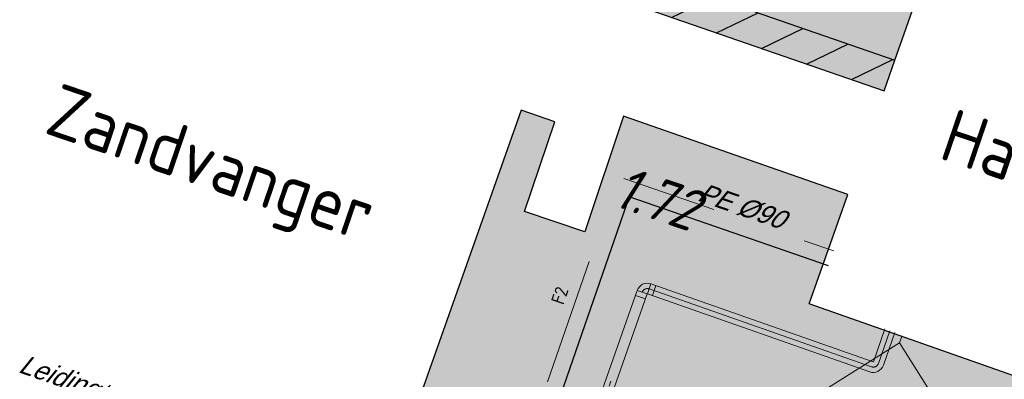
# Model space of a CAD drawing. Header units: metres. Extents: x 128615 to 129083, y 455669 to 456034.
# Tile 116 of 158: x 128886.5 to 128905.08, y 455819.83 to 455826.63. Entities that reach past the tile are written whole.
import ezdxf
from ezdxf.lldxf.tags import DXFTag

# ---------------------------------------------------------------- set-up
doc = ezdxf.new("R2010")
doc.units = ezdxf.units.M
doc.linetypes.add('RI-AWZI_LUCHTLEIDING', pattern=[10.4, 5, -1.8, 0, -1.8, 0, -1.8])
doc.linetypes.add('RI-AWZI_TERREINRIOLERING', pattern=[19.8, 6, -1.8, 2.4, -1.8, 1.8, -1.8, 2.4, -1.8])
for name, color, linetype, lineweight in [('B-WE-OG-HOOGTELIJN-G', 7, 'Continuous', 18), ('B-XX-GR-HAAG-G', 90, 'GR-HAAG1', 13), ('B-XX-RI-AWZI_LUCHTLEIDING-G', 7, 'RI-AWZI_LUCHTLEIDING', 18), ('B-XX-RI-AWZI_SLIBLEIDING-T25_HDSR', 7, 'Continuous', 35), ('B-XX-RI-AWZI_TERREINRIOLERING-G', 10, 'RI-AWZI_TERREINRIOLERING', 18), ('B-XX-VH-BESTRATING-V', 1, 'Continuous', 18), ('B-XX-VH-BETONPLAAT-V', 1, 'Continuous', 18), ('B-XX-VH-VERHARDING-V', 1, 'Continuous', 18), ('X-XX-AL-T25', 7, 'Continuous', 25)]:
    doc.layers.add(name, color=color, linetype=linetype, lineweight=lineweight)
for name, color, linetype in [('B-XX-GR-GRAS-G', 90, 'Continuous'), ('B-XX-GR-KRUIDEN-G', 98, 'Continuous'), ('B-XX-OG-BEBOUWING-G', 1, 'Continuous'), ('B-XX-RI-AWZI_BEDRIJFSWATER-G_HDSR', 150, 'HDSR_Bedrijfswater'), ('B-XX-RI-AWZI_BEDRIJFSWATER-T25_HDSR', 7, 'Continuous')]:
    doc.layers.add(name, color=color, linetype=linetype)
doc.styles.add('ISO', font='Iso.shx', dxfattribs={"height": 50})
doc.styles.get("Standard").update_dxf_attribs({"font": 'arial.ttf'})
doc.styles.add('TAUW-ISOCP', font='tcb_isocp.shx')
doc.styles.add('WB025', font='ISO.SHX', dxfattribs={"height": 2.5})
doc.linetypes.add('GR-HAAG1', pattern='A,6,[176,NLCS.SHX,S=0.125,R=0,X=0,Y=0],-2', length=8)
tags = doc.linetypes.add('HDSR_Bedrijfswater', pattern='A,25,-2,["BW",Standard,S=1.5,R=0,X=0,Y=-0.75],-5', length=32).pattern_tags.tags
tags[6] = DXFTag(74, 10)

msp = doc.modelspace()

# ---------------------------------------------------------------- hatches: boundary and pattern name
at = {"layer": 'B-XX-GR-GRAS-G'}
h = msp.add_hatch(dxfattribs=at)
h.set_pattern_fill('CROSS', color=256, scale=0.09999999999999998, angle=-116.5632943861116, style=0)
h.set_pattern_definition([(340.9065815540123, (128738.9979208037, 455858.1422880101), (0.8077808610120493, 0.3923519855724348), [0.3174999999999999, -0.9525]), (70.90658155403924, (128739.0960088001, 455857.9403427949), (-0.3923519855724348, 0.8077808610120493), [0.3174999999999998, -0.9524999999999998])])
h.paths.add_polyline_path([(128845.8675353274, 455784.6485665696), (128847.5685110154, 455784.0597697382), (128847.7647766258, 455784.6267616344), (128846.0638009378, 455785.2155584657)])
h.paths.add_polyline_path([(128967.1055860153, 455860.4144094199), (128969.4210054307, 455866.8918425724), (128880.9006920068, 455904.409712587), (128810.0577815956, 455927.1027515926), (128808.0815679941, 455921.3936663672), (128811.5859768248, 455919.9881814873), (128842.9440111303, 455909.6012506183), (128874.3253125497, 455899.2845629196), (128897.3942134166, 455890.0887698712), (128932.249899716, 455875.2515896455), (128958.9784740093, 455863.874893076)])
edge = h.paths.add_edge_path()
edge.add_line((128984.0843231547, 455804.1850891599), (128953.5143684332, 455822.3927003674))
edge.add_line((128953.5143684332, 455822.3927003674), (128931.0817976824, 455759.6371250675))
edge.add_line((128931.0817976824, 455759.6371250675), (128923.691293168, 455762.2048782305))
edge.add_line((128923.691293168, 455762.2048782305), (128914.0269830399, 455765.5502024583))
edge.add_line((128914.0269830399, 455765.5502024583), (128897.845598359, 455770.6508317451))
edge.add_line((128897.845598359, 455770.6508317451), (128884.7246261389, 455774.2573768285))
edge.add_line((128884.7246261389, 455774.2573768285), (128872.548293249, 455777.8537726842))
edge.add_line((128872.548293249, 455777.8537726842), (128866.079626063, 455781.0475949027))
edge.add_line((128866.079626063, 455781.0475949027), (128866.0212588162, 455781.0678178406))
edge.add_line((128866.0212588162, 455781.0678178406), (128863.5642032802, 455773.7248399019))
edge.add_line((128863.5642032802, 455773.7248399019), (128871.5285838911, 455771.3053608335))
edge.add_line((128871.5285838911, 455771.3053608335), (128871.6722959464, 455771.410655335))
edge.add_arc((128873.3846396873, 455770.369334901), 2.004113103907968, 78.24944847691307, 148.6951358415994, ccw=False)
edge.add_line((128873.7927796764, 455772.3314488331), (128875.0821999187, 455772.0165345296))
edge.add_line((128875.0821999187, 455772.0165345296), (128927.2955738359, 455757.61301808))
edge.add_line((128927.2955738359, 455757.61301808), (128956.895554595, 455749.1705929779))
edge.add_line((128956.895554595, 455749.1705929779), (128984.0843231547, 455804.1850891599))
h = msp.add_hatch(dxfattribs=at)
h.set_pattern_fill('DOTS', color=256, scale=0.09999999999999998, angle=-116.5632943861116, style=0)
h.set_pattern_definition([(340.9065815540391, (128738.9979208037, 455858.1422880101), (0.1269369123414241, 0.124052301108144), [0, -0.1587499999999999])])
edge = h.paths.add_edge_path()
edge.add_line((128883.5855017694, 455831.5948127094), (128884.7656729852, 455831.1862925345))
edge.add_line((128884.7656729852, 455831.1862925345), (128884.5465018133, 455830.556857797))
edge.add_line((128884.5465018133, 455830.556857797), (128885.0286251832, 455830.3899696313))
edge.add_line((128885.0286251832, 455830.3899696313), (128884.7775542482, 455829.6646505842))
edge.add_line((128884.7775542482, 455829.6646505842), (128885.0750924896, 455829.5616570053))
edge.add_line((128885.0750924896, 455829.5616570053), (128883.377603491, 455824.6577795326))
edge.add_line((128883.377603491, 455824.6577795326), (128884.1780538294, 455824.3807017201))
edge.add_line((128884.1780538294, 455824.3807017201), (128882.832095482, 455820.4923614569))
edge.add_line((128882.832095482, 455820.4923614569), (128881.2161175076, 455821.0516102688))
edge.add_line((128881.2161175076, 455821.0516102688), (128880.6600326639, 455819.4451362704))
edge.add_line((128880.6600326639, 455819.4451362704), (128892.4782350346, 455815.3520910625))
edge.add_line((128892.4782350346, 455815.3520910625), (128891.941214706, 455813.8317636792))
edge.add_line((128891.941214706, 455813.8317636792), (128880.8119326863, 455817.6878095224))
edge.add_arc((128884.4698791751, 455820.4074228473), 4.558165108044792, 155.6786331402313, 216.6300976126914, ccw=False)
edge.add_line((128880.3162523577, 455822.2847223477), (128883.5855017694, 455831.5948127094))
at = {"layer": 'B-XX-GR-HAAG-G'}
h = msp.add_hatch(dxfattribs=at)
h.set_pattern_fill('ANGLE', color=256, scale=0.03999999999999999, angle=-19.09341844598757, style=0)
h.set_pattern_definition([(78.37645749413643, (128738.9979208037, 455858.1422880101), (-0.2736702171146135, 0.05629362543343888), [0.2032, -0.07619999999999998]), (168.3764574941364, (128738.9979208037, 455858.1422880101), (-0.0562936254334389, -0.2736702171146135), [0.2031999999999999, -0.07619999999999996])])
edge = h.paths.add_edge_path()
edge.add_line((128824.0560011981, 455861.2439628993), (128824.3251972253, 455861.9975444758))
edge.add_line((128824.3251972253, 455861.9975444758), (128807.412816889, 455867.9094233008))
edge.add_line((128807.412816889, 455867.9094233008), (128807.5844640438, 455867.0019485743))
edge.add_line((128807.5844640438, 455867.0019485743), (128824.0565718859, 455861.2437634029))
edge.add_line((128911.0524530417, 455830.6925610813), (128923.8730139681, 455826.2243651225))
edge.add_line((128923.8730139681, 455826.2243651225), (128926.9522502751, 455825.1512758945))
edge.add_line((128926.9522502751, 455825.1512758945), (128927.2239480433, 455825.9444302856))
edge.add_line((128927.2239480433, 455825.9444302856), (128912.031396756, 455831.2301135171))
edge.add_line((128912.031396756, 455831.2301135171), (128911.0523500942, 455830.6922639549))
at = {"layer": 'B-XX-GR-KRUIDEN-G'}
h = msp.add_hatch(dxfattribs=at)
h.set_pattern_fill('SWAMP', color=256, scale=0.2, angle=-116.5632943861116, style=0)
h.set_pattern_definition([(340.9065815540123, (128738.9979208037, 455858.1422880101), (3.839350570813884, 3.326515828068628), [0.6349999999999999, -4.444999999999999]), (70.90658155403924, (128739.2979540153, 455858.0384307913), (-0.9611808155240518, 4.988231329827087), [0.3174999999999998, -8.481319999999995]), (70.90658155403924, (128739.3729632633, 455858.0124661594), (-0.9611808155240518, 4.988231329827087), [0.2539999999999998, -8.544819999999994]), (70.90658155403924, (128739.2229447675, 455858.0643954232), (-0.9611808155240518, 4.988231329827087), [0.2539999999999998, -8.544819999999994]), (40.90658155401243, (128739.4479706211, 455857.9865021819), (-0.9611719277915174, 4.988233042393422), [0.2032, -4.876799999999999]), (100.9065815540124, (128739.1479374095, 455858.0903594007), (-4.8005224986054, 1.661717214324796), [0.2032, -4.8768])])
edge = h.paths.add_edge_path()
edge.add_line((128948.4118116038, 455833.4579504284), (128948.6455033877, 455826.0782791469))
edge.add_line((128948.6455033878, 455826.0782791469), (128943.9095911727, 455812.3966981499))
edge.add_line((128943.9095911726, 455812.3966981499), (128941.3888850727, 455813.2785094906))
edge.add_line((128941.3888850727, 455813.2785094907), (128942.1339618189, 455815.4309623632))
edge.add_arc((128932.745274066, 455818.888458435), 10.00508554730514, -20.21683048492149, 71.17534409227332)
edge.add_line((128935.9736453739, 455828.358376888), (128892.1860483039, 455843.579290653))
edge.add_arc((128893.6952972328, 455847.9211051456), 4.596649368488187, -157.04283936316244, -109.16785423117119, ccw=False)
edge.add_arc((128894.4307678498, 455848.232645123), 5.395382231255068, 162.5112662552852, 202.9571606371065, ccw=False)
edge.add_line((128889.2847814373, 455849.8540560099), (128901.8557516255, 455885.6735668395))
edge.add_line((128901.8557516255, 455885.6735668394), (128887.2242848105, 455890.7225570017))
edge.add_line((128887.2242848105, 455890.7225570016), (128887.1817624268, 455890.5997140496))
edge.add_line((128887.1817624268, 455890.5997140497), (128874.5146120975, 455895.1035688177))
edge.add_line((128874.5146120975, 455895.1035688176), (128873.5283828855, 455892.2544503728))
edge.add_arc((128867.280722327, 455871.995513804), 21.20041917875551, 72.86074229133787, 176.4358647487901)
edge.add_line((128846.121308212, 455873.313454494), (128835.0103701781, 455877.1887525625))
edge.add_arc((128817.5916042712, 455889.2204382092), 21.17014088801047, -34.63404912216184, -24.22743715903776)
edge.add_line((128836.8971577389, 455880.5330640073), (128837.0847450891, 455880.5150973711))
edge.add_line((128837.0847450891, 455880.5150973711), (128838.2442237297, 455883.7950644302))
edge.add_line((128838.2442237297, 455883.7950644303), (128838.0851409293, 455883.9110295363))
edge.add_arc((128817.5916042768, 455889.2204382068), 21.17014088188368, -14.52468191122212, 21.05836036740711)
edge.add_line((128837.3478955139, 455896.8272655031), (128838.4437976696, 455897.45125095))
edge.add_line((128838.4437976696, 455897.45125095), (128836.9196742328, 455900.519436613))
edge.add_line((128836.9196742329, 455900.519436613), (128835.8290882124, 455899.9707426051))
edge.add_arc((128817.5916042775, 455889.2204382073), 21.17014088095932, 30.51773535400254, 65.7725628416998)
edge.add_line((128826.2789784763, 455908.5259916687), (128826.2969451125, 455908.713579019))
edge.add_line((128826.2969451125, 455908.7135790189), (128823.0169780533, 455909.8730576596))
edge.add_line((128823.0169780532, 455909.8730576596), (128822.9010129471, 455909.7139748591))
edge.add_arc((128817.591604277, 455889.2204382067), 21.17014088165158, 75.47531808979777, 155.5873596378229)
edge.add_line((128798.3142327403, 455897.9701702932), (128798.1176121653, 455897.9799474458))
edge.add_line((128798.1176121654, 455897.9799474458), (128797.7211869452, 455896.8585281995))
edge.add_line((128797.7211869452, 455896.8585281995), (128793.8072384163, 455898.2133509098))
edge.add_arc((128775.6531717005, 455909.0573338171), 21.14620778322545, -30.85117203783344, -24.45064201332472)
edge.add_line((128794.9029489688, 455900.3047239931), (128795.4902118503, 455900.2458409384))
edge.add_line((128795.4902118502, 455900.2458409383), (128796.7020683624, 455903.7467742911))
edge.add_line((128796.7020683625, 455903.746774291), (128796.1976420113, 455904.0486570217))
edge.add_arc((128775.6531716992, 455909.057333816), 21.14620778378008, -13.70124981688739, 21.18853243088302)
edge.add_line((128795.3698146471, 455916.7003760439), (128797.9082227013, 455917.9559061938))
edge.add_line((128797.9082227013, 455917.9559061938), (128796.4067381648, 455921.1222890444))
edge.add_line((128796.4067381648, 455921.1222890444), (128793.8362756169, 455919.8525566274))
edge.add_arc((128775.6531717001, 455909.0573338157), 21.1462077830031, 30.69740409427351, 65.54935799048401)
edge.add_line((128784.4057815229, 455928.3071110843), (128784.4646645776, 455928.8943739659))
edge.add_line((128784.4646645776, 455928.8943739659), (128780.9637312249, 455930.1062304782))
edge.add_line((128780.9637312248, 455930.1062304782), (128780.6618484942, 455929.6018041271))
edge.add_arc((128775.6531717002, 455909.0573338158), 21.14620778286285, 76.298750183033, 155.5095457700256)
edge.add_line((128756.4094808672, 455917.8233173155), (128755.8262168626, 455917.8979581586))
edge.add_line((128755.8262168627, 455917.8979581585), (128754.6142224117, 455914.3971073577))
edge.add_line((128754.6142224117, 455914.3971073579), (128755.1121866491, 455914.0802848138))
edge.add_arc((128775.6531716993, 455909.057333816), 21.1462077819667, 166.2589379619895, 191.7043835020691)
edge.add_line((128754.9466508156, 455904.7675673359), (128751.1985842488, 455903.6584638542))
edge.add_line((128751.1985842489, 455903.6584638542), (128751.1173775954, 455903.9197317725))
edge.add_line((128751.1173775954, 455903.9197317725), (128741.4969709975, 455907.2999279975))
edge.add_line((128741.4969709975, 455907.2999279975), (128757.0495062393, 455938.2990116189))
edge.add_line((128757.0495062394, 455938.2990116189), (128795.963293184, 455925.5684809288))
edge.add_line((128795.963293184, 455925.5684809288), (128808.0815679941, 455921.3936663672))
edge.add_line((128808.0815679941, 455921.3936663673), (128811.5859768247, 455919.9881814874))
edge.add_line((128811.5859768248, 455919.9881814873), (128842.9440111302, 455909.6012506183))
edge.add_line((128842.9440111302, 455909.6012506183), (128874.3253125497, 455899.2845629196))
edge.add_line((128874.3253125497, 455899.2845629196), (128897.3942134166, 455890.0887698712))
edge.add_line((128897.3942134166, 455890.0887698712), (128932.249899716, 455875.2515896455))
edge.add_line((128932.249899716, 455875.2515896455), (128958.9784740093, 455863.874893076))
edge.add_line((128958.9784740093, 455863.8748930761), (128948.4118116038, 455833.4579504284))
h.paths.add_polyline_path([(128845.694092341, 455904.4570519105), (128848.0856081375, 455905.5477301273), (128849.2310223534, 455903.2376735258), (128848.6444501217, 455901.5319182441), (128846.8291906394, 455902.1678003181)], flags=16)
at = {"layer": 'B-XX-OG-BEBOUWING-G'}
h = msp.add_hatch(dxfattribs=at)
h.set_pattern_fill('ANSI31', color=256, scale=0.2, angle=-116.5632943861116, style=0)
h.set_pattern_definition([(25.90658155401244, (128888.9051075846, 455830.3317957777), (-0.277434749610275, 0.5711873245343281), [])])
h.paths.add_polyline_path([(128892.6458646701, 455829.1186270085), (128892.939993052, 455828.6971070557), (128895.8430064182, 455827.6922219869), (128896.4739883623, 455827.8840081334), (128896.8513719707, 455827.3431738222), (128899.8099997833, 455826.3190376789), (128900.2321797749, 455826.4473587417), (128900.4846811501, 455826.0854950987), (128902.8132207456, 455825.2794655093), (128903.0135408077, 455825.8581703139), (128887.8539897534, 455831.1179778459), (128887.5418339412, 455831.2252357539), (128887.3246367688, 455831.3012146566), (128887.1205169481, 455830.7115327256), (128892.1540847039, 455828.9691511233)])
h.paths.add_polyline_path([(128886.5015118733, 455833.2982853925), (128886.6706456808, 455833.7868961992), (128888.0230181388, 455833.3187692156), (128887.3246367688, 455831.3012146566), (128887.8539897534, 455831.1179778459), (128888.7798465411, 455833.83379106), (128886.5485063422, 455834.6513571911), (128885.8409975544, 455832.7832274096), (128885.3716661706, 455832.9266362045), (128884.0721653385, 455829.1946172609), (128884.5447065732, 455828.9919767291), (128882.9269140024, 455824.2565184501), (128883.5760240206, 455824.0244539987), (128882.3998154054, 455820.6419962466), (128882.8320954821, 455820.492361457), (128884.1780538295, 455824.38070172), (128883.3776034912, 455824.6577795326), (128885.0750924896, 455829.5616570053), (128884.7775542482, 455829.6646505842), (128885.0286251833, 455830.3899696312), (128885.4449113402, 455830.2458711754)])
at = {"layer": 'B-XX-VH-BESTRATING-V'}
h = msp.add_hatch(dxfattribs=at)
h.set_pattern_fill('AR-B88', color=256, scale=0.001999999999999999, angle=-116.5632943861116, style=0)
h.set_pattern_definition([(340.9065815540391, (222427.2334215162, -244865.0047561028), (0.1329372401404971, 0.384042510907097), []), (70.90658155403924, (222427.2334215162, -244865.0047561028), (-0.05908401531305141, 0.4505111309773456), [0.4063999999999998, -0.4063999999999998])])
h.paths.add_polyline_path([(128848.0971045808, 455878.635931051, -0.4037405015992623), (128873.2287957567, 455891.4051268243), (128873.5244922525, 455892.2556497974, 0.4868956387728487), (128846.1151016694, 455873.2097112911), (128834.9511693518, 455877.1034928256, 0.04666700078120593), (128836.8971577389, 455880.5330640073), (128837.0847450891, 455880.5150973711), (128838.2442237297, 455883.7950644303), (128838.0851409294, 455883.9110295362, 0.156520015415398), (128837.3478955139, 455896.827265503), (128838.4437976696, 455897.45125095), (128836.9196742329, 455900.519436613), (128835.8290882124, 455899.9707426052, 0.1550531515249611), (128826.2789784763, 455908.5259916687), (128826.2969451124, 455908.7135790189), (128824.5146119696, 455909.3436393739), (128824.2202072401, 455908.4931332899), (128825.3340023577, 455908.0994032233), (128825.3205751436, 455907.9592113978, -0.1738342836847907), (128835.4657427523, 455898.7804478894), (128836.5160855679, 455899.3088947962), (128837.2594004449, 455897.8125408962), (128836.2169129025, 455897.2189686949, -0.1740133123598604), (128837.0524737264, 455883.5500615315), (128837.1721865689, 455883.4627955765), (128836.4705692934, 455881.478040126), (128836.3303774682, 455881.4914673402, -0.3844101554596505), (128811.8267057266, 455869.7873592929), (128811.7490435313, 455869.6698747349), (128810.8869354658, 455869.9746326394), (128810.5925307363, 455869.1241265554), (128812.1120620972, 455868.5869674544), (128812.2159800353, 455868.7441707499, 0.07544990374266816), (128818.5706738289, 455868.0729492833, 0.07589524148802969), (128824.8361656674, 455869.3284499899), (128826.3976501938, 455866.1488804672), (128827.2047040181, 455866.5576945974), (128826.1752094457, 455868.7079874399), (128828.4456792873, 455869.8032831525), (128829.4583531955, 455867.6595790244), (128832.7670077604, 455866.4857812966), (128833.0882556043, 455867.3781987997), (128830.0883369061, 455868.4308349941), (128828.7671010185, 455871.2403620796), (128828.8525096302, 455871.2937297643, 0.08531439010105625), (128834.1918941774, 455876.0825068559), (128837.7766362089, 455874.850374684), (128842.5594630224, 455873.1541507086), (128846.0838651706, 455871.9276488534), (128846.0810004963, 455871.8227441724, 0.1974429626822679), (128852.3271716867, 455856.9670565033), (128850.4531680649, 455851.7043292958), (128837.7009904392, 455856.1264283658), (128837.4045707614, 455855.2651000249), (128841.2029329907, 455853.9566605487), (128840.2940743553, 455851.3180823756, -0.03739428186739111), (128840.2171224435, 455851.0270438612, -0.0366327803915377), (128840.1005161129, 455850.7561483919), (128837.9778480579, 455844.5936657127, -0.02691818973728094), (128837.9180416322, 455844.3852272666, -0.02615719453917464), (128837.8387947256, 455844.1899691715), (128836.9097664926, 455841.4928350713), (128836.1198297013, 455841.7703814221), (128834.2752362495, 455836.4663716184), (128835.044899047, 455836.1989614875), (128833.9672562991, 455833.0983045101, 0.04583804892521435), (128834.7845963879, 455832.7170226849), (128835.7157441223, 455835.3939975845), (128836.2000348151, 455836.7517529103), (128835.4308187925, 455837.03347389), (128836.694533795, 455840.6411847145), (128837.4668797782, 455840.3769051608), (128841.9721584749, 455853.3663621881), (128875.616844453, 455841.6266952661), (128872.6042422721, 455832.6313486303), (128869.4363862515, 455823.6340851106), (128868.9275225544, 455823.8103949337), (128868.6019804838, 455822.8506645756), (128868.0093077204, 455821.190477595), (128868.4012366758, 455821.0537541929, 0.05439538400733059), (128869.3766180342, 455820.7581588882), (128873.2027955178, 455831.5751975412), (128875.0930636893, 455836.9640584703, -0.0412858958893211), (128875.1754991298, 455837.2859374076, -0.04334982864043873), (128875.3176973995, 455837.6044542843), (128877.0161506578, 455842.4464806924), (128860.0173804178, 455848.3648314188), (128851.3064607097, 455851.4074056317), (128853.0583824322, 455856.2732795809, 0.3272972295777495), (128877.9961818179, 455853.7020223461), (128879.4539705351, 455851.9601852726), (128881.0431873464, 455853.2495140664), (128880.1699822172, 455854.3809194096), (128882.1130744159, 455856.0401414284), (128883.0879052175, 455854.9247671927), (128883.6943496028, 455855.4497789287), (128882.3422394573, 455857.0749083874), (128882.4127906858, 455857.1464639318, 0.5271845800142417), (128875.6562547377, 455891.4715256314), (128874.8988719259, 455891.7329317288), (128874.6549034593, 455890.9093898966, -0.402981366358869), (128886.4646925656, 455865.3548980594, -1)])
h.paths.add_polyline_path([(128876.3997198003, 455841.651282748), (128877.6867014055, 455841.2057909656), (128877.8829670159, 455841.7727828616), (128876.5959854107, 455842.218274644)], flags=24)
h = msp.add_hatch(dxfattribs=at)
h.set_pattern_fill('BRICK', color=256, scale=0.03307086, angle=-116.5097316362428)
h.set_pattern_definition([(340.9065815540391, (128781.00315288, 455850.7668853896), (0.0686929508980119, 0.1984471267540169), []), (70.90658155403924, (128781.00315288, 455850.7668853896), (-0.3968942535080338, 0.1373859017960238), [0.2099999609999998, -0.2099999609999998]), (70.90658155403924, (128781.2016000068, 455850.6981924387), (-0.3968942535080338, 0.1373859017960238), [-0.2099999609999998, 0.2099999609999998])])
edge = h.paths.add_edge_path()
edge.add_line((128831.6126664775, 455838.8346340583), (128839.0652869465, 455860.4902585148))
edge.add_line((128839.0652869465, 455860.4902585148), (128836.3034510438, 455861.4412710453))
edge.add_line((128836.3034510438, 455861.4412710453), (128833.541615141, 455862.3922835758))
edge.add_arc((128834.2946828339, 455864.407557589), 2.151381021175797, 165.7586443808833, 249.5102871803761, ccw=False)
edge.add_line((128832.2094179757, 455864.936812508), (128832.7229766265, 455866.3634640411))
edge.add_line((128832.7229766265, 455866.3634640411), (128829.5305935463, 455867.4960062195))
edge.add_line((128829.5305935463, 455867.4960062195), (128825.7790093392, 455865.6897798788))
edge.add_line((128825.7790093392, 455865.6897798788), (128824.1892600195, 455861.2288345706))
edge.add_line((128824.1892600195, 455861.2288345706), (128829.3480097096, 455859.4118744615))
edge.add_arc((128828.6821113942, 455857.5376763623), 1.98897940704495, -20.160679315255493, 70.43999003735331, ccw=False)
edge.add_line((128830.5492255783, 455856.8521665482), (128825.085613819, 455841.0700632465))
edge.add_arc((128820.6003911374, 455842.5189337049), 4.713432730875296, 246.4303146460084, 342.09788309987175, ccw=False)
edge.add_line((128818.7156584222, 455838.1987218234), (128794.9887339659, 455846.4591081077))
edge.add_line((128794.9887339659, 455846.4591081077), (128740.4443933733, 455865.3829613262))
edge.add_arc((128742.7378552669, 455872.1050294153), 7.102546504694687, 156.7495911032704, 251.16118143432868, ccw=False)
edge.add_line((128736.2121179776, 455874.9087625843), (128740.8492055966, 455888.4475361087))
edge.add_arc((128747.4193090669, 455885.7839878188), 7.08948158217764, 110.50432189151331, 157.9321541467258, ccw=False)
edge.add_line((128744.936019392, 455892.4243207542), (128746.0560372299, 455895.6599412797))
edge.add_line((128746.0560372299, 455895.6599412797), (128750.9663574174, 455893.9602221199))
edge.add_line((128750.9663574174, 455893.9602221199), (128752.5278960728, 455898.5416274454))
edge.add_line((128752.5278960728, 455898.5416274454), (128752.0152830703, 455900.3559231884))
edge.add_line((128752.0152830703, 455900.3559231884), (128751.9765845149, 455900.3451798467))
edge.add_line((128751.9765845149, 455900.3451798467), (128751.0126086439, 455903.818817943))
edge.add_line((128751.0126086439, 455903.818817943), (128743.3040688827, 455906.5354959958))
edge.add_line((128743.3040688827, 455906.5354959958), (128719.892912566, 455838.9029857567))
edge.add_line((128719.892912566, 455838.9029857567), (128720.2712589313, 455838.7734198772))
edge.add_line((128720.2712589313, 455838.7734198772), (128743.5504862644, 455906.0245387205))
edge.add_line((128743.5504862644, 455906.0245387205), (128750.6829467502, 455903.5108851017))
edge.add_line((128750.6829467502, 455903.5108851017), (128752.1090925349, 455898.5527556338))
edge.add_line((128752.1090925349, 455898.5527556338), (128750.717407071, 455894.4696833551))
edge.add_line((128750.717407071, 455894.4696833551), (128745.8088863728, 455896.1687796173))
edge.add_line((128745.8088863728, 455896.1687796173), (128744.6185725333, 455892.7300809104))
edge.add_arc((128747.419309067, 455885.7839878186), 7.489481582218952, 111.9598016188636, 158.0177529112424)
edge.add_line((128740.4743136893, 455888.5874452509), (128735.6521931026, 455874.5084362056))
edge.add_arc((128742.711383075, 455872.0759849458), 7.466524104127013, 160.9871051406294, 251.273710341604)
edge.add_line((128740.3142736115, 455865.0047157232), (128794.856583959, 455846.0815660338))
edge.add_line((128794.856583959, 455846.0815660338), (128818.5714073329, 455837.8252763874))
edge.add_arc((128820.6003911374, 455842.5189337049), 5.113432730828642, 246.6220382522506, 342.0506229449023)
edge.add_line((128825.4649488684, 455840.9430934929), (128830.9260443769, 455856.717928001))
edge.add_arc((128828.6821113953, 455857.5376763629), 2.388979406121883, 339.9318582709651, 430.4537588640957)
edge.add_line((128829.4813863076, 455859.7889831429), (128824.7008226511, 455861.4727425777))
edge.add_line((128824.7008226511, 455861.4727425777), (128826.1020253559, 455865.4046131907))
edge.add_line((128826.1020253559, 455865.4046131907), (128829.4604913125, 455867.0964502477))
edge.add_line((128829.4604913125, 455867.0964502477), (128832.2105117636, 455866.120842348))
edge.add_line((128832.2105117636, 455866.120842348), (128831.8267665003, 455865.0548087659))
edge.add_arc((128834.2946828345, 455864.4075575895), 2.551381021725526, 165.3042260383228, 249.6319906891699)
edge.add_line((128833.4066780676, 455862.0156979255), (128838.5569163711, 455860.2422612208))
edge.add_line((128838.5569163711, 455860.2422612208), (128831.2322111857, 455838.9583295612))
edge.add_arc((128836.4510621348, 455837.3560573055), 5.459274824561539, 162.9326608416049, 251.688394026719)
edge.add_line((128834.7358411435, 455832.1732300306), (128868.2102711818, 455820.5590485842))
edge.add_arc((128870.243457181, 455825.3755239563), 5.22802833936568, 247.1138597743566, 340.4610631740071)
edge.add_line((128875.1704265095, 455823.6270235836), (128882.5907182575, 455844.7795449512))
edge.add_arc((128880.2053561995, 455845.6949556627), 2.55498119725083, 339.0051081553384, 400.5811834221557)
edge.add_line((128882.1458260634, 455847.357034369), (128879.1820600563, 455850.9862143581))
edge.add_line((128879.1820600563, 455850.9862143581), (128886.2461834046, 455856.9579368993))
edge.add_arc((128882.7728296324, 455860.6776088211), 5.089218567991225, 313.038728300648, 342.0620473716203)
edge.add_line((128887.6146643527, 455859.110196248), (128893.0181774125, 455874.5159597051))
edge.add_arc((128882.8722026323, 455877.7590635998), 10.65169127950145, 342.2738127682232, 419.290512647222)
edge.add_line((128888.3118646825, 455886.917043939), (128886.2148499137, 455887.872679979))
edge.add_line((128886.2148499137, 455887.872679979), (128886.1094443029, 455887.4783866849))
edge.add_line((128886.1094443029, 455887.4783866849), (128888.1745737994, 455886.5274173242))
edge.add_arc((128882.8857705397, 455877.7600346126), 10.23906438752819, -17.723255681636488, 58.900096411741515, ccw=False)
edge.add_line((128892.6388684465, 455874.6430616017), (128887.2355901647, 455859.2379771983))
edge.add_arc((128882.7728296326, 455860.677608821), 4.689218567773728, 313.1287842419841, 342.12093767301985, ccw=False)
edge.add_line((128885.978569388, 455857.2553283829), (128883.1729931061, 455854.8264816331))
edge.add_line((128883.1729931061, 455854.8264816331), (128878.5836409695, 455851.0866857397))
edge.add_line((128878.5836409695, 455851.0866857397), (128881.839104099, 455847.1002356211))
edge.add_arc((128880.2053561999, 455845.6949556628), 2.15498119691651, -21.143024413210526, 40.70070699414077, ccw=False)
edge.add_line((128882.2152704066, 455844.9176598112), (128877.8010034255, 455832.3322089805))
edge.add_line((128877.8010034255, 455832.3322089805), (128874.7932273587, 455823.7601450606))
edge.add_arc((128870.243457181, 455825.3755239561), 4.828028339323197, 246.96541338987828, 340.45278373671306, ccw=False)
edge.add_line((128868.354313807, 455820.9324400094), (128834.8638834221, 455832.552191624))
edge.add_arc((128836.4510621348, 455837.3560573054), 5.059274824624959, 163.0072479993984, 251.7166439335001, ccw=False)
h = msp.add_hatch(dxfattribs=at)
h.set_pattern_fill('BRICK', color=256, scale=0.03307086, angle=-116.5097316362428)
h.set_pattern_definition([(340.9065815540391, (128782.926339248, 455849.4786328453), (0.0686929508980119, 0.1984471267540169), []), (70.90658155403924, (128782.926339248, 455849.4786328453), (-0.3968942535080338, 0.1373859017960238), [0.2099999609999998, -0.2099999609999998]), (70.90658155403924, (128783.1247863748, 455849.4099398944), (-0.3968942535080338, 0.1373859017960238), [-0.2099999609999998, 0.2099999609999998])])
edge = h.paths.add_edge_path()
edge.add_arc((128879.3936255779, 455805.876259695), 4.601891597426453, 69.65643380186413, 160.8966683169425, ccw=False)
edge.add_line((128880.9934671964, 455810.1911076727), (128924.3141953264, 455795.1533938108))
edge.add_arc((128927.7884713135, 455804.2752318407), 9.761071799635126, 249.1494361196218, 341.8216779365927)
edge.add_line((128937.0623695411, 455801.2300168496), (128942.0115575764, 455815.4747647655))
edge.add_arc((128932.7452740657, 455818.8884584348), 9.875085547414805, 339.7762308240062, 431.1775957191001)
edge.add_line((128935.9313305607, 455828.2354557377), (128892.1413870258, 455843.4571851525))
edge.add_arc((128893.9661163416, 455848.2104546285), 5.091483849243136, 160.6539968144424, 248.9987380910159, ccw=False)
edge.add_line((128889.1621217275, 455849.8971210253), (128901.6898106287, 455885.5933068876))
edge.add_line((128901.6898106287, 455885.5933068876), (128887.1807336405, 455890.6000690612))
edge.add_line((128887.1807336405, 455890.6000690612), (128887.0472073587, 455890.2230276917))
edge.add_line((128887.0472073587, 455890.2230276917), (128901.1792229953, 455885.34635333))
edge.add_line((128901.1792229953, 455885.34635333), (128888.7847076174, 455850.0296298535))
edge.add_arc((128893.9661163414, 455848.2104546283), 5.491483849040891, 160.6539968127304, 249.0667786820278)
edge.add_line((128892.0041211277, 455843.0814225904), (128935.8011466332, 455827.857231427))
edge.add_arc((128932.7452740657, 455818.888458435), 9.475085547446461, -20.24600750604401, 71.18481212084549, ccw=False)
edge.add_line((128941.6349457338, 455815.6095891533), (128936.683389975, 455801.3580264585))
edge.add_arc((128927.7884713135, 455804.2752318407), 9.36107179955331, 249.1132310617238, 341.8424167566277, ccw=False)
edge.add_line((128924.4510408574, 455795.5293057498), (128881.0276453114, 455810.6025633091))
edge.add_arc((128879.3920985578, 455805.8776308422), 5.000000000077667, 70.9065815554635, 160.9065815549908)
edge.add_line((128874.6671660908, 455807.5131775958), (128865.6289427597, 455781.5539549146))
edge.add_line((128865.6289427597, 455781.5539549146), (128866.0087595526, 455781.4282871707))
edge.add_line((128866.0087595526, 455781.4282871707), (128875.0451606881, 455807.3823338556))
h = msp.add_hatch(dxfattribs=at)
h.set_pattern_fill('BRICK', color=256, scale=0.03307086, angle=-116.5097316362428)
h.set_pattern_definition([(340.9065815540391, (128782.2541774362, 455860.6466875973), (0.06869295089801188, 0.1984471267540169), []), (70.90658155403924, (128782.2541774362, 455860.6466875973), (-0.3968942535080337, 0.1373859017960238), [0.2099999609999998, -0.2099999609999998]), (70.90658155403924, (128782.452624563, 455860.5779946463), (-0.3968942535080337, 0.1373859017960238), [-0.2099999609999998, 0.2099999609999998])])
edge = h.paths.add_edge_path()
edge.add_line((128934.9965740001, 455808.6128771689), (128936.3447550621, 455812.5020914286))
edge.add_arc((128926.3214055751, 455815.6933505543), 10.51910974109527, 342.3394349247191, 433.3339419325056)
edge.add_line((128929.3382132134, 455825.7705794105), (128891.2618621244, 455839.0179500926))
edge.add_arc((128889.684886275, 455833.6324047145), 5.611679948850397, 73.67910536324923, 160.0409324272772)
edge.add_line((128884.4102622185, 455835.547944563), (128879.8481947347, 455822.5359907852))
edge.add_arc((128884.5052695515, 455820.4112389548), 5.118878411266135, 155.4755497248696, 251.273072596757)
edge.add_line((128882.8618120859, 455815.5633565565), (128921.8744891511, 455802.0601289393))
edge.add_arc((128925.1878598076, 455811.8400681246), 10.32596898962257, 251.2840020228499, 341.7881409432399)
edge = h.paths.add_edge_path(flags=16)
edge.add_arc((128884.7087189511, 455820.4987461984), 4.869812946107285, 157.1962172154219, 249.35060120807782, ccw=False)
edge.add_line((128880.2195424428, 455822.3861710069), (128884.7869772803, 455835.4134424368))
edge.add_arc((128889.6848862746, 455833.6324047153), 5.211679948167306, 73.78688577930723, 160.0171010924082, ccw=False)
edge.add_line((128891.1400441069, 455838.6368151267), (128929.2151549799, 455825.3898755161))
edge.add_arc((128926.3214055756, 455815.6933505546), 10.11910974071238, -17.632023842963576, 73.38323445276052, ccw=False)
edge.add_line((128935.9651349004, 455812.6282458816), (128934.6175901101, 455808.7408671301))
edge.add_arc((128925.1878598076, 455811.8400681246), 9.925968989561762, 251.2884669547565, 341.80623247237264, ccw=False)
edge.add_line((128922.003572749, 455802.4387290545), (128882.9913864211, 455815.9417902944))
h = msp.add_hatch(dxfattribs=at)
h.set_pattern_fill('AR-B88', color=256, scale=0.001999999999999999, angle=-116.5632943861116, style=0)
h.set_pattern_definition([(340.9065815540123, (128896.666281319, 455818.3706698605), (0.1329372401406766, 0.384042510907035), []), (70.90658155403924, (128896.666281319, 455818.3706698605), (-0.0590840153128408, 0.4505111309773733), [0.4063999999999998, -0.4063999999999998])])
h.paths.add_polyline_path([(128903.1006436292, 455820.5219799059), (128903.1424687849, 455820.6428086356), (128901.3965955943, 455821.2568492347), (128902.1232460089, 455823.3219861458), (128897.8935619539, 455824.8035208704), (128897.161731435, 455822.6186758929), (128896.0251698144, 455823.0006685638), (128896.5994016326, 455824.6981174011), (128895.9619059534, 455824.9143546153), (128892.5727969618, 455815.3195684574), (128891.9256020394, 455813.487317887)])
h.paths.add_polyline_path([(128912.5362884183, 455813.9248309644, 0.126438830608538), (128910.8496551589, 455814.0049265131), (128913.911523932, 455812.9450311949, 0.1264418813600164)], flags=17)
h.paths.add_polyline_path([(128934.4944158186, 455808.7824508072), (128934.6879351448, 455809.3407127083), (128932.5034253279, 455810.0853486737), (128932.4916922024, 455810.0514528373), (128928.6716235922, 455811.4285937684), (128928.2728600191, 455810.3495815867), (128907.6336242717, 455817.4939027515), (128908.1031673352, 455818.8980826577), (128903.1424687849, 455820.6428086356), (128903.1006436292, 455820.5219799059), (128904.9521170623, 455817.5807877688), (128903.3930699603, 455816.5993713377), (128909.9149393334, 455814.328487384), (128910.6301474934, 455814.0809112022, -0.1438755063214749), (128912.5362884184, 455813.9248309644, -0.1438790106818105), (128914.1310363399, 455812.8690448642), (128915.9374518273, 455812.2437367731), (128915.9702723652, 455812.3408086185), (128919.761342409, 455811.0234336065), (128920.5824201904, 455810.7381138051), (128920.6043468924, 455810.7998526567), (128925.1615021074, 455809.2123841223), (128925.0218121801, 455808.8103773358), (128933.0894641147, 455806.0499335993, 0.07890169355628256)])
h.paths.add_polyline_path([(128913.4214955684, 455826.5577795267), (128907.9126112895, 455828.4664839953), (128907.291382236, 455826.7436716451), (128910.4660997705, 455825.6617390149), (128910.598853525, 455826.070071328), (128912.9668540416, 455825.2455975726)])
h.paths.add_polyline_path([(128928.1841430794, 455825.6109018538), (128927.318551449, 455825.9120235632), (128925.8453587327, 455821.6114020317), (128918.1968890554, 455824.2720617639), (128918.6868343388, 455825.7024415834), (128908.4482456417, 455829.2616718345), (128908.2828867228, 455829.3191553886), (128907.1547294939, 455828.7195497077), (128907.9126112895, 455828.4664839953), (128913.4214955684, 455826.5577795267), (128912.9668540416, 455825.2455975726), (128913.0232214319, 455825.2259719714), (128926.4605027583, 455820.5474739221)])
at = {"layer": 'B-XX-VH-BETONPLAAT-V'}
msp.add_hatch(color=256, dxfattribs=at).paths.add_polyline_path([(128891.4165697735, 455813.1668832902), (128895.6243514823, 455811.7089815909), (128904.9521170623, 455817.5807877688), (128903.1006436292, 455820.5219799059), (128891.4142331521, 455813.1654123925)])
at = {"layer": 'B-XX-VH-VERHARDING-V'}
h = msp.add_hatch(dxfattribs=at)
h.set_pattern_fill('AR-CONC', color=256, scale=0.002499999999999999, angle=-116.5632943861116, style=0)
h.set_pattern_definition([(30.90658155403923, (128738.9979208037, 455858.1422880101), (0.4173705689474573, -0.1866413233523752), [0.04762499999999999, -0.5238749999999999]), (335.9065815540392, (128738.9979208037, 455858.1422880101), (0.07298104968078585, 0.4801855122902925), [0.03809999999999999, -0.4190999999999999]), (81.35758155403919, (128739.0327015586, 455858.1267346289), (0.4903524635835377, 0.2935415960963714), [0.04047499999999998, -0.4452249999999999]), (27.09078155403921, (128739.0394636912, 455858.2623012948), (0.6060339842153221, -0.3210048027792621), [0.07143749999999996, -0.7858124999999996]), (77.54218155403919, (128739.0899664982, 455858.2355509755), (0.7631975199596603, 0.3903916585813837), [0.06071249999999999, -0.6678374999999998]), (332.0905815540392, (128739.0394636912, 455858.2623012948), (0.763198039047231, 0.3903903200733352), [0.05714999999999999, -0.6286499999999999]), (1.906581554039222, (128739.0890846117, 455858.2115265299), (0.2745550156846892, -0.365585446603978), [0.04762499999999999, -0.5238749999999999]), (306.9065815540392, (128739.0890846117, 455858.2115265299), (0.2966292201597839, 0.3845977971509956), [0.03809999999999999, -0.4190999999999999]), (52.35798155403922, (128739.1119640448, 455858.1810611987), (0.5711835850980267, 0.01901366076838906), [0.04047499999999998, -0.4452249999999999]), (18.40658155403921, (128738.9979208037, 455858.1422880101), (0.07644358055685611, 0.197232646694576), [0, -0.41402, 0, -0.4254500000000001, 0, -0.4206875]), (348.4065815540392, (128738.9979208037, 455858.1422880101), (0.2397842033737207, 0.1820298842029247), [0, -0.2425699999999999, 0, -0.4044949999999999, 0, -0.1603375]), (308.4065815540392, (128738.8641059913, 455858.1886083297), (0.3156433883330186, -0.1244163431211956), [0, -0.1587499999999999, 0, -0.4952999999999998, 0, -0.6572249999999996]), (298.4065815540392, (128738.804099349, 455858.2093797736), (0.3707432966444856, -0.06106687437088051), [0, -0.2063749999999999, 0, -0.3289299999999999, 0, -0.4667249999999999])])
h.paths.add_polyline_path([(128887.8537455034, 455832.8297573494), (128903.5358735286, 455827.3461403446), (128902.8107002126, 455825.2803379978), (128887.120516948, 455830.7115327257)])

# ---------------------------------------------------------------- linework, layer by layer
at = {"layer": 'B-XX-OG-BEBOUWING-G'}
for points in [[(128928.2728600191, 455810.3495815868), (128907.6336242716, 455817.4939027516), (128908.1031673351, 455818.8980826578), (128901.3965955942, 455821.2568492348), (128902.1232460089, 455823.3219861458), (128897.8935619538, 455824.8035208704), (128897.161731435, 455822.6186758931), (128896.0251698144, 455823.0006685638), (128896.5994016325, 455824.6981174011), (128895.9619059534, 455824.9143546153), (128892.5727969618, 455815.3195684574), (128881.8132773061, 455819.0200811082), (128880.6601841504, 455819.4450804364), (128881.2161175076, 455821.0516102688), (128882.3998154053, 455820.6419962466), (128883.5760240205, 455824.0244539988), (128882.9269140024, 455824.2565184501), (128884.544706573, 455828.9919767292), (128884.0721653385, 455829.1946172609), (128885.3716661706, 455832.9266362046), (128885.8409975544, 455832.7832274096), (128886.5485063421, 455834.6513571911)], [(128886.5485063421, 455834.6513571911), (128888.779846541, 455833.83379106), (128887.8539897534, 455831.1179778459), (128903.0135408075, 455825.858170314), (128903.7482566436, 455827.9511564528), (128906.5318408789, 455827.0025206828), (128910.4660997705, 455825.6617390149), (128910.5988535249, 455826.0700713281), (128913.0232214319, 455825.2259719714), (128926.4605027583, 455820.5474739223)], [(128887.3246367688, 455831.3012146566), (128887.1205169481, 455830.7115327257), (128902.8132207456, 455825.2794655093), (128903.0135408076, 455825.858170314)]]:
    msp.add_lwpolyline(points, dxfattribs=at)
at = {"layer": 'B-XX-RI-AWZI_BEDRIJFSWATER-G_HDSR'}
msp.add_lwpolyline([(128901.7597821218, 455821.9750152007), (128898.0003741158, 455823.2767966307), (128894.1255675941, 455812.0808409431)], dxfattribs=at)
at = {"layer": 'B-XX-RI-AWZI_LUCHTLEIDING-G', "linetype": 'Continuous'}
for p, q in [((128898.4102518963, 455821.6360377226), (128898.3440190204, 455821.447323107)), ((128898.5046092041, 455821.6029212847), (128898.4383763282, 455821.4142066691)), ((128898.1196368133, 455821.4179875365), (128898.3083473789, 455821.3517431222)), ((128898.1527590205, 455821.5123428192), (128898.3414695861, 455821.4460984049))]:
    msp.add_line(p, q, dxfattribs=at)
for points in [[(128895.2773996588, 455813.3213021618), (128898.1527590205, 455821.5123428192, -0.4141956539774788), (128898.4102518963, 455821.6360377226), (128902.6055495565, 455820.1636206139, 0.4141956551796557), (128902.6080989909, 455820.1648453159), (128902.8257660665, 455820.7849138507)], [(128895.4661102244, 455813.2550577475), (128898.3414695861, 455821.4460984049, -0.4141956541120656), (128898.3440190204, 455821.447323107), (128902.5393166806, 455819.9749059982, 0.4141956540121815), (128902.7968095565, 455820.0986009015), (128903.014476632, 455820.7186694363)]]:
    msp.add_lwpolyline(points, format="xyb", dxfattribs=at)
at = {"layer": 'B-XX-RI-AWZI_LUCHTLEIDING-G'}
msp.add_lwpolyline([(128895.3717549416, 455813.2881799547), (128898.2471143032, 455821.4792206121, -0.4141956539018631), (128898.3771354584, 455821.5416804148), (128902.5724331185, 455820.069263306, 0.4141956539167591), (128902.7024542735, 455820.1317231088), (128902.9201213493, 455820.7517916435)], format="xyb", dxfattribs=at)
at = {"layer": 'B-XX-RI-AWZI_TERREINRIOLERING-G', "flags": 128}
msp.add_lwpolyline([(128893.9116767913, 455812.4174733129), (128897.8039687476, 455823.6619189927), (128901.8591886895, 455822.2581948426)], dxfattribs=at)
at = {"layer": 'B-XX-VH-BETONPLAAT-V'}
msp.add_lwpolyline([(128903.1006436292, 455820.5219799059), (128903.1424687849, 455820.6428086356)], dxfattribs=at)
msp.add_lwpolyline([(128891.4165697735, 455813.1668832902), (128895.6243514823, 455811.7089815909), (128904.9521170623, 455817.5807877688), (128903.1006436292, 455820.5219799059), (128891.4142331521, 455813.1654123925)], close=True, dxfattribs=at)
at = {"layer": 'B-XX-VH-VERHARDING-V'}
msp.add_lwpolyline([(128887.8537455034, 455832.8297573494), (128903.5358735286, 455827.3461403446), (128902.8107002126, 455825.2803379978), (128887.120516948, 455830.7115327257), (128887.8537455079, 455832.8297573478)], dxfattribs=at)

# ---------------------------------------------------------------- texts
at = {"layer": 'B-WE-OG-HOOGTELIJN-G', "style": 'ISO', "oblique": 13.5}
msp.add_text('1.72', height=0.7999999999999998, rotation=341.1994003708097, dxfattribs=at).set_placement((128897.662456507, 455823.123664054, 1.715532))
at = {"layer": 'B-XX-RI-AWZI_BEDRIJFSWATER-T25_HDSR', "style": 'WB025'}
msp.add_text('F2', height=0.25, rotation=70.91202513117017, dxfattribs=at).set_placement((128896.7596381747, 455821.2269478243))
at = {"layer": 'B-XX-RI-AWZI_SLIBLEIDING-T25_HDSR', "style": 'TAUW-ISOCP', "oblique": 20.00023775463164}
msp.add_text('PE %%12990', height=0.36, rotation=340.906581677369, dxfattribs=at).set_placement((128899.2692791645, 455823.2163385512))
at = {"layer": 'X-XX-AL-T25', "style": 'ISO'}
for s, p in [('Zandvanger', (128886.940202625, 455824.4942338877)), ('Harkroostergebouw', (128903.811663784, 455824.0171309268))]:
    msp.add_text(s, height=0.9975393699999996, rotation=341.187282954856, dxfattribs=at).set_placement(p)
at = {"layer": 'X-XX-AL-T25', "style": 'TAUW-ISOCP', "oblique": 20.00023775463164}
msp.add_text('Leidingtrace:', height=0.36, rotation=340.906581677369, dxfattribs=at).set_placement((128886.4585726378, 455819.9733998))

doc.saveas('drawing.dxf')
